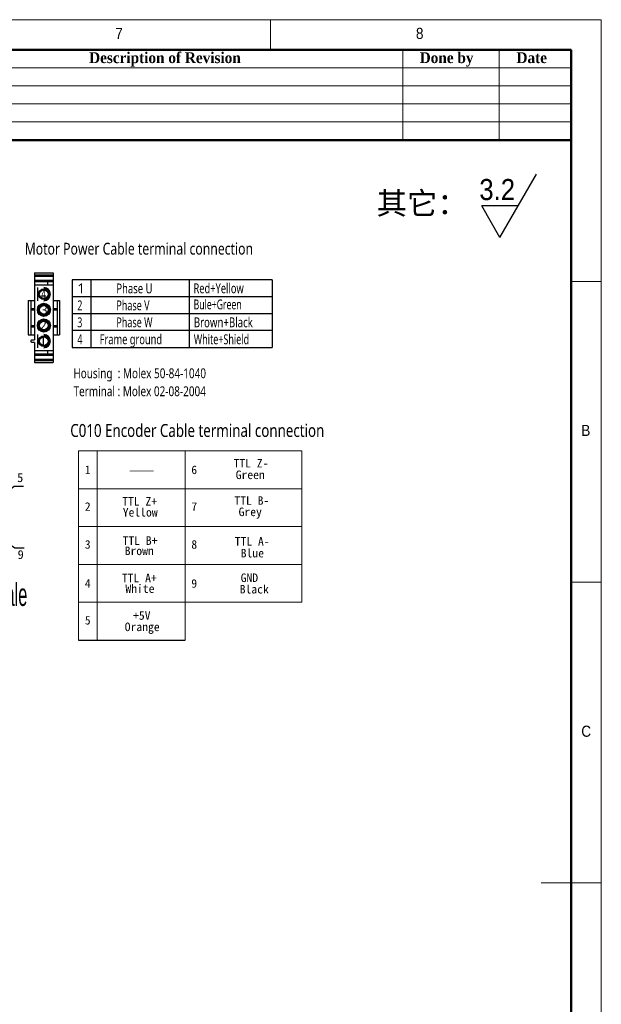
# Model space of a CAD drawing. Header units: millimetres. Extents: x 35 to 2905, y -50 to 2044.
# Tile 27 of 27: x 2228 to 2905, y 898 to 2044. Entities that reach past the tile are written whole.
import ezdxf

# ---------------------------------------------------------------- set-up
doc = ezdxf.new("R2010")
doc.units = ezdxf.units.MM
doc.header["$LTSCALE"] = 7
doc.linetypes.add('HIDDEN', pattern=[1.905, 1.27, -0.635])
doc.linetypes.add('SLD-Solid', pattern=[0])
for name, color, linetype in [('003', 179, 'Continuous'), ('2', 2, 'HIDDEN'), ('DIMNS', 7, 'SLD-Solid')]:
    doc.layers.add(name, color=color, linetype=linetype)
doc.styles.add('SLDTEXTSTYLE1', font='ARIAL.TTF', dxfattribs={"bigfont": 'bigfont'})
doc.styles.add('SLDTEXTSTYLE12', font='SIMSUN.TTC')
doc.styles.add('SLDTEXTSTYLE13', font='MSYH.TTC')
doc.styles.add('SLDTEXTSTYLE2', font='ARIAL.TTF')
doc.styles.add('SLDTEXTSTYLE4', font='GOTHIC.TTF', dxfattribs={"width": 0.913})
doc.styles.add('SLDTEXTSTYLE5', font='TIMESBD.TTF', dxfattribs={"width": 0.933})
doc.styles.add('SLDTEXTSTYLE6', font='SIMKAI.TTF', dxfattribs={"bigfont": 'bigfont'})
doc.styles.get("Standard").update_dxf_attribs({"font": 'MSYH.TTC'})
doc.dimstyles.new('SLDDIMSTYLE0', dxfattribs={"dimtxt": 21, "dimasz": 14, "dimexe": 0, "dimexo": 0.0625, "dimgap": 5.25, "dimtad": 2, "dimdec": 1, "dimrnd": 1e-09, "dimzin": 12, "dimdsep": 46, "dimtxsty": 'SLDTEXTSTYLE13', "dimsah": 1, "dimcen": 0.09, "dimadec": 0, "dimazin": 3, "dimtfac": 1, "dimtdec": 1, "dimtmove": 0, "dimatfit": 0, "dimfxl": 0, "dimfrac": 2, "dimtolj": 1, "dimtzin": 12, "dimarcsym": 0})

# ---------------------------------------------------------------- blocks, each defined once
blk = doc.blocks.new('SW_SFSYMBOL_0')
at = {"layer": 'DIMNS', "color": 0}
for p, q in [((24, -36.7), (66.5, 36.8)), ((24, -36.7), (2.8, 0)), ((45.3, 0), (2.8, 0))]:
    blk.add_line(p, q, dxfattribs=at)
at = {"layer": 'DIMNS', "color": 0, "insert": (0, 31.3), "char_height": 24.5, "attachment_point": 1, "style": 'SLDTEXTSTYLE4'}
blk.add_mtext('3.2', dxfattribs=at)
blk = doc.blocks.new('DB9')
at = {"color": 40, "linetype": 'Continuous'}
for p, q in [((-662.2, 191), (-665.1, 188.1)), ((-662.8, 188.6), (-626.6, 188.6)), ((-662.2, 195.2), (-662.2, 191)), ((-662.2, 195.2), (-635.4, 195.2)), ((-635.4, 195.2), (-635.4, 188.6)), ((-635.4, 195.2), (-622.7, 195.2)), ((-624.4, 188.6), (-626.6, 188.6)), ((-624.4, 184.6), (-624.4, 188.6)), ((-622.7, 195.2), (-622.7, 195.1)), ((-592.2, 195.2), (-622.7, 195.2)), ((-622.7, 195.1), (-622.7, 193.1)), ((-622.7, 193.1), (-622.7, 184.6)), ((-622.7, 193.1), (-592.2, 193.1)), ((-592.2, 195.1), (-592.2, 195.2)), ((-592.2, 195.2), (-579.5, 195.2)), ((-592.2, 193.1), (-592.2, 195.1)), ((-592.2, 184.6), (-592.2, 193.1)), ((-588.3, 188.6), (-590.5, 188.6)), ((-590.5, 184.6), (-590.5, 188.6)), ((-588.3, 188.6), (-552.1, 188.6)), ((-579.5, 188.6), (-579.5, 195.2)), ((-579.5, 195.2), (-552.7, 195.2)), ((-552.7, 191), (-552.7, 195.2)), ((-549.8, 188.1), (-552.7, 191)), ((-669.9, 163.7), (-669.9, 183.3)), ((-668.9, 144.5), (-668.9, 182.5)), ((-642.1, 173.2), (-642, 171.8)), ((-634.8, 154.7), (-638, 172.5)), ((-634.4, 175.2), (-634.6, 174.8)), ((-634.6, 174.8), (-634, 174.8)), ((-633.7, 175.2), (-634.4, 175.2)), ((-634, 181.3), (-634, 179.3)), ((-580.9, 181.3), (-634, 181.3)), ((-580.9, 179.3), (-634, 179.3)), ((-634, 177.2), (-580.9, 177.2)), ((-634, 174.8), (-634, 171.1)), ((-633.7, 171.1), (-633.7, 175.2)), ((-622.7, 184.6), (-624.4, 184.6)), ((-592.2, 184.6), (-622.7, 184.6)), ((-590.5, 184.6), (-592.2, 184.6)), ((-580.9, 181.3), (-580.9, 179.3)), ((-576.9, 172.5), (-580.1, 154.7)), ((-546, 182.5), (-546, 144.5)), ((-545, 183.3), (-545, 163.7)), ((-669.9, 144.1), (-669.9, 163.7)), ((-669.9, 163.7), (-668.9, 163.7)), ((-642, 171.8), (-638.8, 154)), ((-640, 172.1), (-636.8, 154.4)), ((-634, 171.1), (-633.7, 171.1)), ((-578.1, 154.4), (-574.9, 172.1)), ((-576.1, 154), (-572.9, 171.8)), ((-546, 163.7), (-545, 163.7)), ((-545, 163.7), (-545, 144.1)), ((-586.1, 149.7), (-628.8, 149.7)), ((-628.8, 147.7), (-586.1, 147.7)), ((-628.8, 145.6), (-628.8, 147.7)), ((-585.8, 154), (-586.9, 152.3)), ((-586.9, 152.3), (-586.7, 152.1)), ((-586.7, 152.1), (-585.4, 154)), ((-586.1, 145.6), (-586.1, 147.7)), ((-664.5, 138.6), (-662.2, 136.3)), ((-626.6, 138.4), (-662.8, 138.4)), ((-662.2, 136.3), (-662.2, 132.2)), ((-635.4, 138.4), (-635.4, 132.2)), ((-628.8, 145.6), (-586.1, 145.6)), ((-626.6, 138.8), (-624.4, 138.8)), ((-624.4, 142.8), (-624.4, 138.8)), ((-624.4, 142.8), (-622.7, 142.8)), ((-622.7, 142.8), (-622.7, 134.2)), ((-622.7, 142.8), (-592.2, 142.8)), ((-592.2, 134.2), (-622.7, 134.2)), ((-622.7, 134.2), (-622.7, 132.2)), ((-592.2, 134.2), (-592.2, 142.8)), ((-592.2, 142.8), (-590.5, 142.8)), ((-592.2, 132.2), (-592.2, 134.2)), ((-590.5, 142.8), (-590.5, 138.8)), ((-590.5, 138.8), (-588.3, 138.8)), ((-552.1, 138.4), (-588.3, 138.4)), ((-579.5, 132.2), (-579.5, 138.4)), ((-552.7, 136.3), (-550.4, 138.6)), ((-552.7, 132.2), (-552.7, 136.3)), ((-635.4, 132.2), (-662.2, 132.2)), ((-622.7, 132.2), (-635.4, 132.2)), ((-622.7, 132.2), (-622.7, 132.2)), ((-622.7, 132.2), (-592.2, 132.2)), ((-592.2, 132.2), (-592.2, 132.2)), ((-579.5, 132.2), (-592.2, 132.2)), ((-552.7, 132.2), (-579.5, 132.2))]:
    blk.add_line(p, q, dxfattribs=at)
at = {"color": 40}
blk.add_line((-452.2, -2.5), (-308.7, -2.5), dxfattribs=at)
at = {"color": 40, "linetype": 'Continuous', "flags": 128}
for points in [[(-642, 171.8), (-641.6, 171.8), (-641.2, 171.9), (-640.9, 172), (-640.6, 172), (-640.3, 172.1), (-640.1, 172.1), (-640, 172.1), (-640, 172.1)], [(-572.9, 171.8), (-573.3, 171.8), (-573.7, 171.9), (-574.1, 172), (-574.4, 172), (-574.6, 172.1), (-574.8, 172.1), (-574.9, 172.1), (-574.9, 172.1)], [(-638.8, 154), (-638.4, 154.1), (-638.1, 154.2), (-637.7, 154.2), (-637.4, 154.3), (-637.2, 154.3), (-637, 154.4), (-636.9, 154.4), (-636.8, 154.4)], [(-578.1, 154.4), (-578, 154.4), (-577.9, 154.4), (-577.7, 154.3), (-577.5, 154.3), (-577.2, 154.2), (-576.8, 154.2), (-576.5, 154.1), (-576.1, 154)]]:
    blk.add_lwpolyline(points, dxfattribs=at)
at = {"color": 40, "linetype": 'Continuous'}
for centre, radius in [((-657.4, 163.5), 6.1), ((-657.4, 163.5), 5.69), ((-657.4, 163.5), 4.67), ((-557.5, 163.5), 6.1), ((-557.5, 163.5), 5.69), ((-557.5, 163.5), 4.67)]:
    blk.add_circle(centre, radius, dxfattribs=at)
for centre, radius, start, end in [((-665.4, 183.3), 4.57, 94.2823, 180), ((-662.8, 182.5), 6.1, 90, 180), ((-552.1, 182.5), 6.1, 0, 90), ((-549.5, 183.3), 4.57, 0, 85.7177), ((-634, 173.2), 6.1, 90, 190), ((-634, 173.2), 4.06, 90, 190), ((-580.9, 173.2), 6.1, 350, 90), ((-580.9, 173.2), 4.06, 350, 90), ((-657.4, 163.9), 6.35, 220.1282, 319.8718), ((-629.8, 169.2), 1.98, 0, 180), ((-629.8, 169.2), 1.98, 180, 0), ((-624.3, 157.8), 1.98, 0, 180), ((-618.7, 169.2), 1.98, 0, 180), ((-618.7, 169.2), 1.98, 180, 0), ((-613.2, 157.8), 1.98, 0, 180), ((-607.7, 169.2), 1.98, 0, 180), ((-607.7, 169.2), 1.98, 180, 0), ((-602.1, 157.8), 1.98, 0, 180), ((-596.6, 169.2), 1.98, 0, 180), ((-596.6, 169.2), 1.98, 180, 0), ((-591, 157.8), 1.98, 0, 180), ((-585.5, 169.2), 1.98, 0, 180), ((-585.5, 169.2), 1.98, 180, 0), ((-557.5, 163.9), 6.35, 220.1282, 319.8718), ((-628.8, 155.8), 8.13, 190, 270), ((-628.8, 155.8), 6.1, 190, 270), ((-624.3, 157.8), 1.98, 180, 0), ((-613.2, 157.8), 1.98, 180, 0), ((-602.1, 157.8), 1.98, 180, 0), ((-591, 157.8), 1.98, 180, 0), ((-586.1, 155.8), 6.1, 270, 350), ((-586.1, 155.8), 8.13, 270, 350), ((-665.4, 144.1), 4.57, 180, 254.8919), ((-662.8, 144.5), 6.1, 180, 270), ((-552.1, 144.5), 6.1, 270, 0), ((-549.5, 144.1), 4.57, 285.1081, 0)]:
    blk.add_arc(centre, radius, start, end, dxfattribs=at)
for points, knots in [([(-634, 181.3), (-634.5, 181.3), (-635.5, 181.2), (-637, 180.8), (-638.5, 180), (-639.7, 179), (-640.6, 177.9), (-641.2, 176.9), (-641.6, 176), (-642, 174.7), (-642.1, 173.7), (-642.1, 173.2)], [0, 0, 0, 0, 0.120025, 0.239964, 0.369855, 0.499913, 0.629804, 0.694553, 0.760033, 0.879891, 1, 1, 1, 1]), ([(-572.9, 171.8), (-572.9, 172.4), (-572.7, 173.5), (-573, 175.3), (-573.7, 177), (-574.7, 178.4), (-576, 179.7), (-577.5, 180.6), (-579.2, 181.2), (-580.4, 181.3), (-580.9, 181.3)], [0, 0, 0, 0, 0.1250387, 0.2499961, 0.3749205, 0.4999979, 0.6249224, 0.7499999, 0.8748838, 1, 1, 1, 1]), ([(-638.8, 154), (-638.7, 153.5), (-638.5, 152.4), (-637.7, 150.8), (-636.7, 149.3), (-635.4, 148), (-633.9, 146.9), (-632.3, 146.2), (-630.6, 145.7), (-629.4, 145.7), (-628.8, 145.6)], [0, 0, 0, 0, 0.121122, 0.242163, 0.371008, 0.499999, 0.628844, 0.757835, 0.878805, 1, 1, 1, 1]), ([(-586.2, 156.4), (-586.2, 156.4), (-586.3, 156.4), (-586.5, 156.4), (-586.7, 156.3), (-586.8, 156.2), (-587, 156.1), (-587.1, 156.1), (-587.2, 156), (-587.3, 155.8), (-587.4, 155.7), (-587.4, 155.5), (-587.5, 155.3), (-587.5, 155.2), (-587.5, 155.1)], [0, 0, 0, 0, 0.02566, 0.128491, 0.231481, 0.3344, 0.385758, 0.488707, 0.540077, 0.636652, 0.733215, 0.829783, 0.877942, 1, 1, 1, 1]), ([(-587.5, 155.1), (-587.5, 155.1), (-587.5, 155), (-587.5, 154.8), (-587.4, 154.6), (-587.2, 154.4), (-587, 154.2), (-586.8, 154.1), (-586.5, 154), (-586.4, 154), (-586.2, 154)], [0, 0, 0, 0, 0.026645, 0.133562, 0.334999, 0.432546, 0.529963, 0.726651, 0.83159, 1, 1, 1, 1]), ([(-587.1, 155.2), (-587.1, 155.2), (-587.1, 155.3), (-587.1, 155.4), (-587, 155.6), (-586.9, 155.7), (-586.8, 155.8), (-586.7, 155.9), (-586.5, 155.9), (-586.3, 156), (-586.2, 156)], [0, 0, 0, 0, 0.038036, 0.191896, 0.345703, 0.436458, 0.52714, 0.639648, 0.752162, 1, 1, 1, 1]), ([(-586.2, 154.4), (-586.2, 154.4), (-586.3, 154.4), (-586.4, 154.4), (-586.6, 154.4), (-586.8, 154.5), (-586.9, 154.7), (-587, 154.8), (-587.1, 154.9), (-587.1, 155.1), (-587.1, 155.2), (-587.1, 155.2)], [0, 0, 0, 0, 0.037183, 0.186471, 0.307869, 0.419566, 0.645113, 0.731372, 0.813048, 0.978006, 1, 1, 1, 1]), ([(-585, 155.1), (-585, 155.2), (-585, 155.2), (-585, 155.4), (-585, 155.6), (-585.1, 155.7), (-585.2, 155.9), (-585.3, 156), (-585.4, 156.1), (-585.5, 156.2), (-585.7, 156.3), (-585.8, 156.3), (-586, 156.4), (-586.1, 156.4), (-586.2, 156.4)], [0, 0, 0, 0, 0.025994, 0.130219, 0.234554, 0.286583, 0.39088, 0.490543, 0.540262, 0.639933, 0.739563, 0.789269, 0.893251, 1, 1, 1, 1]), ([(-586.2, 156), (-586.2, 156), (-586.1, 156), (-586, 155.9), (-585.8, 155.9), (-585.6, 155.8), (-585.5, 155.7), (-585.4, 155.5), (-585.3, 155.4), (-585.3, 155.2), (-585.3, 155.2)], [0, 0, 0, 0, 0.037953, 0.190431, 0.304799, 0.415118, 0.637748, 0.728087, 0.813033, 1, 1, 1, 1]), ([(-585.3, 155.2), (-585.3, 155.1), (-585.3, 155.1), (-585.3, 154.9), (-585.4, 154.8), (-585.5, 154.6), (-585.6, 154.5), (-585.8, 154.4), (-585.9, 154.4), (-586.1, 154.4), (-586.2, 154.4)], [0, 0, 0, 0, 0.038548, 0.194019, 0.288815, 0.475404, 0.576458, 0.665863, 0.77713, 1, 1, 1, 1]), ([(-586.2, 154), (-586.2, 154), (-586.1, 154), (-586, 154), (-585.9, 154), (-585.8, 154)], [0, 0, 0, 0, 0.1196495, 0.5984632, 1, 1, 1, 1]), ([(-586.1, 145.6), (-585.5, 145.7), (-584.4, 145.7), (-582.6, 146.2), (-581, 146.9), (-579.5, 148), (-578.2, 149.3), (-577.2, 150.8), (-576.4, 152.4), (-576.2, 153.5), (-576.1, 154)], [0, 0, 0, 0, 0.121122, 0.242163, 0.371008, 0.499999, 0.628844, 0.757835, 0.878805, 1, 1, 1, 1]), ([(-585.4, 154), (-585.4, 154), (-585.4, 154), (-585.3, 154.2), (-585.2, 154.3), (-585.1, 154.5), (-585, 154.7), (-585, 154.8), (-585, 155), (-585, 155.1), (-585, 155.1)], [0, 0, 0, 0, 0.039423, 0.197137, 0.354891, 0.512709, 0.670701, 0.749576, 0.828465, 1, 1, 1, 1])]:
    blk.add_open_spline(points, degree=3, knots=knots, dxfattribs=at)
at = {"layer": '2', "color": 40, "linetype": 'Continuous', "lineweight": 15}
for p, q in [((-452.2, 252.8), (-452.2, -2.5)), ((-151.2, 252.8), (-452.2, 252.8)), ((-427, 252.8), (-427, -2.5)), ((-308.7, 252.8), (-308.7, -2.5)), ((-151.2, 252.8), (-151.2, 48.6)), ((-452.2, 201.5), (-151.2, 201.5)), ((-452.2, 150.5), (-151.2, 150.5)), ((-452.2, 99.6), (-151.2, 99.6)), ((-452.2, 48.6), (-151.2, 48.6))]:
    blk.add_line(p, q, dxfattribs=at)
at = {"style": 'SLDTEXTSTYLE4', "width": 0.54}
blk.add_text('D-Sub 9P,male', height=30.567, dxfattribs=at).set_placement((-670.9, 43.7))
at = {"layer": '003', "color": 2, "width": 0.792254}
blk.add_text('C010 Encoder Cable terminal connection', height=17.419, rotation=0.0028, dxfattribs=at).set_placement((-463.4, 271.3, 0))
at = {"layer": '2', "color": 40, "linetype": 'Continuous', "lineweight": 15, "attachment_point": 1}
for s, insert, char_height, style in [('TTL Z-', (-243.4, 241.7), 11.52, 'SLDTEXTSTYLE6'), ('1', (-443.8, 232.8), 11.5, 'SLDTEXTSTYLE6'), ('——', (-383.2, 232.8), 11.52, 'SLDTEXTSTYLE2'), ('6', (-300.3, 232.8), 11.5, 'SLDTEXTSTYLE6'), ('Green', (-240.5, 226.1), 11.52, 'SLDTEXTSTYLE6'), ('TTL Z+', (-393.4, 190.4), 11.52, 'SLDTEXTSTYLE6'), ('TTL B-', (-242.3, 191.4), 11.52, 'SLDTEXTSTYLE6'), ('2', (-443.8, 183.3), 11.5, 'SLDTEXTSTYLE6'), ('Yellow', (-392.7, 175.6), 11.52, 'SLDTEXTSTYLE6'), ('7', (-300.3, 183.3), 11.5, 'SLDTEXTSTYLE6'), ('Grey', (-236.6, 176.2), 11.52, 'SLDTEXTSTYLE6'), ('TTL B+', (-392.9, 137.5), 11.52, 'SLDTEXTSTYLE6'), ('TTL A-', (-241.8, 136.4), 11.52, 'SLDTEXTSTYLE6'), ('3', (-443.8, 132.3), 11.5, 'SLDTEXTSTYLE6'), ('Brown', (-390.1, 123.7), 11.52, 'SLDTEXTSTYLE6'), ('8', (-300.3, 132.3), 11.5, 'SLDTEXTSTYLE6'), ('Blue', (-233.7, 120.6), 11.52, 'SLDTEXTSTYLE6'), ('4', (-443.8, 79.7), 11.5, 'SLDTEXTSTYLE6'), ('TTL A+', (-393.9, 87.2), 11.52, 'SLDTEXTSTYLE6'), ('9', (-300.3, 79.7), 11.5, 'SLDTEXTSTYLE6'), ('GND', (-233.8, 87.4), 11.52, 'SLDTEXTSTYLE6'), ('White', (-389.1, 72.8), 11.52, 'SLDTEXTSTYLE6'), ('Black', (-235.1, 72), 11.52, 'SLDTEXTSTYLE6'), ('5', (-443.8, 30.2), 11.5, 'SLDTEXTSTYLE6'), ('+5V', (-378.8, 36.6), 11.52, 'SLDTEXTSTYLE6'), ('Orange', (-390, 21.3), 11.52, 'SLDTEXTSTYLE6')]:
    blk.add_mtext(s, dxfattribs=dict(at, insert=insert, char_height=char_height, style=style))
at = {"layer": 'DIMNS', "char_height": 12, "attachment_point": 1, "style": 'SLDTEXTSTYLE12'}
for s, insert in [('1', (-685.3, 221.9)), ('5', (-534.9, 222.5)), ('6', (-685.9, 117.1)), ('9', (-534.3, 118.9))]:
    blk.add_mtext(s, dxfattribs=dict(at, insert=insert))
at = {"layer": 'DIMNS'}
for points in [[(-631.1, 170.7), (-674, 205.1), (-686.7, 205.1)], [(-583.9, 170.4), (-539.1, 205.1), (-526.4, 205.1)], [(-624.4, 155.8), (-674, 121.9), (-686.7, 121.9)], [(-589.9, 156.2), (-538.2, 121.9), (-525.5, 121.9)]]:
    blk.add_leader(points, dimstyle='SLDDIMSTYLE0', dxfattribs=at)

msp = doc.modelspace()

# ---------------------------------------------------------------- linework, layer by layer
at = {"color": 7, "linetype": 'SLD-Solid', "lineweight": 18}
for p, q in [((2905, 2044), (35, 2044)), ((2520, 2009), (2520, 2044)), ((2905, 35), (2905, 2044)), ((70, 2009), (2870, 2009)), ((2674, 2009), (2674, 1904)), ((2786, 2009), (2786, 1904)), ((2870, 2009), (2870, 1904)), ((2870, 2009), (2870, 70)), ((2030, 1988), (2870, 1988)), ((2030, 1967), (2870, 1967)), ((2030, 1946), (2870, 1946)), ((2030, 1925), (2870, 1925)), ((2905, 1739.5), (2870, 1739.5)), ((2870, 1389.5), (2905, 1389.5)), ((2905, 1039.5), (2835, 1039.5))]:
    msp.add_line(p, q, dxfattribs=at)
at = {"color": 7, "linetype": 'SLD-Solid', "lineweight": 50}
for p, q in [((2870, 2009), (70, 2009)), ((2870, 2009), (2870, 70)), ((2870, 1904), (2030, 1904))]:
    msp.add_line(p, q, dxfattribs=at)
at = {"color": 7, "linetype": 'Continuous'}
for p, q in [((2245.1374098, 1749.2485543), (2266.9988418, 1749.2496394)), ((2245.1374098, 1749.2485543), (2245.1412738, 1671.397566)), ((2245.1375183, 1747.0624111), (2266.9989503, 1747.0634962)), ((2245.1375846, 1745.7264347), (2266.9990166, 1745.7275198)), ((2266.9988418, 1749.2496394), (2267.0040019, 1645.2863852)), ((2245.1378197, 1740.9897911), (2266.9992517, 1740.9908762)), ((2245.1379101, 1739.1680051), (2266.9993421, 1739.1690902)), ((2245.138091, 1735.5244331), (2266.999523, 1735.5255182)), ((2248.4604463, 1732.2024076), (2248.4612016, 1716.9853565)), ((2260.4409125, 1739.1687647), (2260.4410934, 1735.5251927)), ((2237.8518512, 1717.3062115), (2245.1389952, 1717.3065732)), ((2237.8518512, 1717.3062115), (2237.8538405, 1677.2269195)), ((2240.7667088, 1717.3063562), (2240.7686981, 1677.2270642)), ((2240.76718, 1707.8140784), (2245.1394663, 1707.8142954)), ((2267.0004272, 1717.3076582), (2274.2875712, 1717.3080199)), ((2267.0008983, 1707.8153804), (2271.3731847, 1707.8155975)), ((2271.3727136, 1717.3078752), (2271.3747029, 1677.2285833)), ((2274.2875712, 1717.3080199), (2274.2895604, 1677.228728)), ((2240.7672513, 1706.3756402), (2245.1395377, 1706.3758572)), ((2267.0009697, 1706.3769423), (2271.3732561, 1706.3771593)), ((2240.7681556, 1688.1577802), (2245.140442, 1688.1579972)), ((2240.768227, 1686.719342), (2245.1405134, 1686.719559)), ((2267.0018739, 1688.1590823), (2271.3741603, 1688.1592993)), ((2267.0019453, 1686.7206441), (2271.3742317, 1686.7208611)), ((2237.8538405, 1677.2269195), (2245.1409845, 1677.2272812)), ((2248.463159, 1677.5488277), (2248.4639143, 1662.3317766)), ((2267.0024165, 1677.2283663), (2274.2895604, 1677.228728)), ((2242.2264163, 1671.3974214), (2245.1412738, 1671.397566)), ((2245.1414185, 1668.4827084), (2242.2265609, 1668.4825638)), ((2245.1414185, 1668.4827084), (2245.1425699, 1645.2853001)), ((2245.1418887, 1659.0094213), (2267.0033207, 1659.0105063)), ((2245.1420696, 1655.3658493), (2267.0035015, 1655.3669343)), ((2245.14216, 1653.5440633), (2267.0035919, 1653.5451483)), ((2260.4448911, 1659.0101808), (2260.4450719, 1655.3666088)), ((2245.1423951, 1648.8074197), (2267.003827, 1648.8085047)), ((2245.1424614, 1647.4714433), (2267.0038934, 1647.4725283)), ((2245.1425699, 1645.2853001), (2267.0040019, 1645.2863852))]:
    msp.add_line(p, q, dxfattribs=at)
at = {"ltscale": 10}
for p, q in [((2521.741025, 1741.3451584), (2289.045229, 1741.3336088)), ((2289.045229, 1741.3336088), (2289.0491449, 1662.4373648)), ((2310.5623864, 1741.3346768), (2310.5663023, 1662.4384328)), ((2425.3205609, 1741.3403727), (2425.3244768, 1662.4441287)), ((2521.4211869, 1721.6188036), (2289.0462079, 1721.6095478)), ((2521.742983, 1701.8947426), (2289.0471869, 1701.8854868)), ((2521.7439619, 1682.1729754), (2289.0481659, 1682.1614258)), ((2289.0491449, 1662.4373648), (2521.7449409, 1662.4489144))]:
    msp.add_line(p, q, dxfattribs=at)
msp.add_line((2521.741025, 1741.3451584), (2521.741025, 1662.4489142))
at = {"color": 7, "linetype": 'Continuous'}
for centre, radius in [((2256.0693495, 1724.5942597), 6.248726), ((2256.0693495, 1724.5942597), 5.1010008), ((2256.0702537, 1706.3763997), 7.6083445), ((2256.0702537, 1706.3763997), 6.9774404), ((2256.0702537, 1706.3763997), 6.248726), ((2256.0702537, 1706.3763997), 5.1010008), ((2256.0711579, 1688.1585397), 7.6083445), ((2256.0711579, 1688.1585397), 6.9774404), ((2256.0711579, 1688.1585397), 6.248726), ((2256.0711579, 1688.1585397), 5.1010008), ((2256.0720622, 1669.9406798), 6.248726), ((2256.0720622, 1669.9406798), 5.1010008)]:
    msp.add_circle(centre, radius, dxfattribs=at)
for centre, radius, start, end in [((2256.0693495, 1724.5942597), 7.6083445, 270.0028438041, 90.0028438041), ((2256.0693495, 1724.5942597), 6.9774404, 270.0028438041, 90.0028438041), ((2256.0720622, 1669.9406798), 7.6083445, 270.0028438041, 90.0028438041), ((2256.0720622, 1669.9406798), 6.9774404, 270.0028438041, 90.0028438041), ((2242.2264886, 1669.9399926), 1.4574288, 90.0028438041, 270.0028438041)]:
    msp.add_arc(centre, radius, start, end, dxfattribs=at)

# ---------------------------------------------------------------- block references
at = {"xscale": 0.8640000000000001, "yscale": 0.8640000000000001, "zscale": 0.8640000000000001}
msp.add_blockref('DB9', (2687.1618497, 1324.0641091), dxfattribs=at)
at = {"layer": 'DIMNS'}
msp.add_blockref('SW_SFSYMBOL_0', (2763.026895, 1827.3217311), dxfattribs=at)

# ---------------------------------------------------------------- texts
at = {"color": 7, "linetype": 'Continuous', "lineweight": 0}
for s, insert, char_height, attachment_point, style in [('7', (2339.1666667, 2034.5241742), 12.9645833, 1, 'SLDTEXTSTYLE4'), ('8', (2689.1666667, 2034.5241742), 12.9645833, 1, 'SLDTEXTSTYLE4'), ('Description of Revision', (2397.0148124, 2006.0996184), 12.6, 2, 'SLDTEXTSTYLE5'), ('Done by', (2724.8849495, 2006.0996184), 12.6, 2, 'SLDTEXTSTYLE5'), ('Date', (2823.9952483, 2006.0996184), 12.6, 2, 'SLDTEXTSTYLE5'), ('B', (2881.6666667, 1572.5241462), 12.9645833, 1, 'SLDTEXTSTYLE4'), ('C', (2881.6666667, 1222.5241462), 12.9645833, 1, 'SLDTEXTSTYLE4')]:
    msp.add_mtext(s, dxfattribs=dict(at, insert=insert, char_height=char_height, attachment_point=attachment_point, style=style))
at = {"layer": '003', "color": 2}
for s, height, width, p in [('Motor Power Cable terminal connection', 13.770980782, 0.792254, (2233.7089563, 1770.629253, 0.0000006)), ('4', 11.4758173, 0.675, (2252.9737489, 1719.2224685)), ('1', 11.4758173, 1.0125, (2295.0708162, 1725.554659)), ('Phase U', 11.47581732, 0.738281, (2340.400296, 1725.5569089)), ('Red+Yellow', 11.47581732, 0.723214, (2430.261678, 1725.7145335)), ('Bule+Green', 11.47581732, 0.675, (2430.3444259, 1706.9402837)), ('3', 11.4758173, 0.9, (2252.6669351, 1700.4209796)), ('2', 11.4758173, 0.675, (2295.0717952, 1705.830598)), ('Phase V', 11.47581732, 0.701733, (2340.4012736, 1705.8328479)), ('3', 11.4758173, 0.675, (2295.0727742, 1686.1065371)), ('Phase W', 11.47581732, 0.701733, (2340.4022525, 1686.1087869)), ('Brown+Black', 11.475817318, 0.75, (2430.6308675, 1686.1132653)), ('2', 11.4758173, 0.9, (2251.520431, 1682.6559222)), ('1', 11.4758173, 1.0125, (2250.6915645, 1664.2679267)), ('4', 11.4758173, 0.675, (2295.0737532, 1666.3824761)), ('Frame ground', 11.475817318, 0.721068, (2321.0377855, 1666.3837648)), ('White+Shield', 11.475817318, 0.698276, (2430.6318465, 1666.3892043)), ('Housing  : Molex 50-84-1040 ', 11.475817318, 0.775532, (2290.3641731, 1626.8314968)), ('Terminal : Molex 02-08-2004', 11.475817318, 0.775532, (2290.5916763, 1605.915799))]:
    msp.add_text(s, height=height, rotation=0.0028438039, dxfattribs=dict(at, width=width)).set_placement(p)
at = {"layer": 'DIMNS', "insert": (2643.3155876, 1843.387727), "char_height": 25.92916667, "attachment_point": 1, "style": 'SLDTEXTSTYLE1'}
msp.add_mtext('其它：', dxfattribs=at)

doc.saveas('drawing.dxf')
